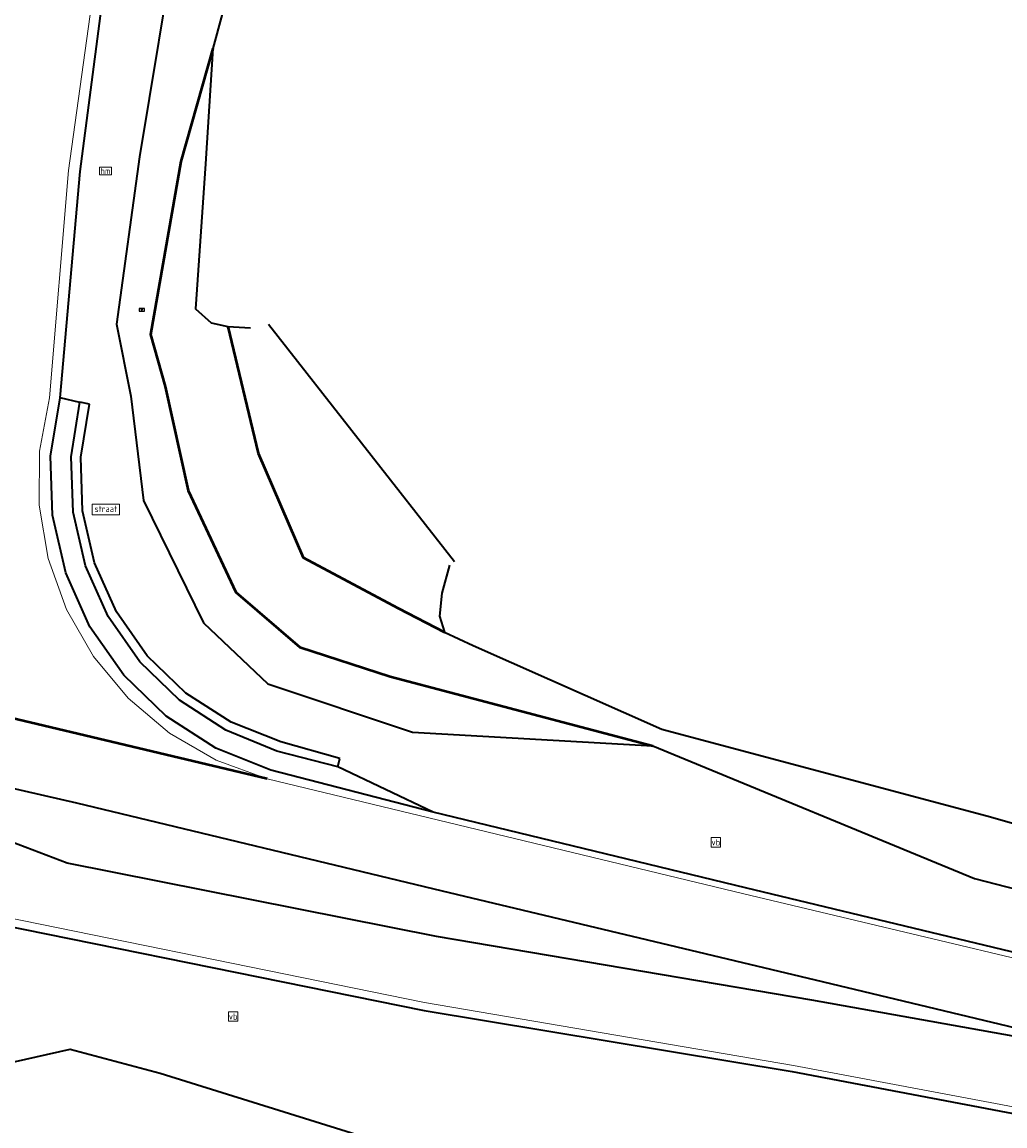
# Model space of a CAD drawing. Header units: metres. Extents: x 158280 to 158599, y 577506 to 577664.
# Tile 11 of 13: x 158506 to 158553, y 577562 to 577615. Entities that reach past the tile are written whole.
import ezdxf
from ezdxf.enums import TextEntityAlignment as Align

# ---------------------------------------------------------------- set-up
doc = ezdxf.new("R2010")
doc.units = ezdxf.units.M
doc.linetypes.add('VH-TROTTOIRBAND', pattern=[15, 5, -2, 2, -2, 2, -2])
for name, color, linetype, lineweight in [('N-ME-GW-GRONDWERKLIJN_KRUIN-G', 252, 'Continuous', 50), ('N-ME-GW-GRONDWERKLIJN_TEEN-G', 252, 'Continuous', 50), ('N-ME-GW-TALUD-G', 252, 'Continuous', 35), ('N-ME-GW-WATERGANG_INSTEEK-G', 252, 'Continuous', 35), ('N-ME-IE-MEUBILAIR_WEGMEUBILAIR-S', 252, 'Continuous', 25), ('N-ME-IE-MEUBILAIR_WEGMEUBILAIR_PAAL-S', 252, 'Continuous', 25), ('N-ME-IE-MEUBILAIR_WEGMEUBILAIR_VERKEERSBORD-S', 252, 'Continuous', 25), ('N-ME-IE-TERREINAFSCHEIDING_KUNSTMATIG_HEKWERK-G', 252, 'IE-TERREINAFSCHEIDING-KUNSTMATIG', 35), ('N-ME-KL-DATA_KAST-S', 252, 'Continuous', 25), ('N-ME-VH-KANTOPSLUITING_TROTTOIRBAND-G', 252, 'VH-TROTTOIRBAND', 35), ('N-ME-VH-KANTVERHARDING-G', 252, 'Continuous', 35), ('N-XX-VW-MARKERING_VERDRIJFSTREEP-G', 252, 'Continuous', 35), ('R-ME-VW-MARKERING_LANGS_STREEP-GD', 252, 'Continuous', 50), ('R-ME-VW-MARKERING_LANGS_STREEP_DOORGETROKKEN-GD', 252, 'Continuous', 18)]:
    doc.layers.add(name, color=color, linetype=linetype, lineweight=lineweight)
doc.styles.add('NLCS-ISO', font='NLCS-ISO.ttf', dxfattribs={"height": 1.8})
doc.linetypes.add('IE-TERREINAFSCHEIDING-KUNSTMATIG', pattern='A,4,[82,NLCS.SHX,S=0.75,R=90,X=0,Y=0],4,-2', length=10)

# ---------------------------------------------------------------- blocks, each defined once
blk = doc.blocks.new('SIE-WEG_VERKEERSBORD-SO')
at = {"color": 0, "linetype": 'ByBlock', "lineweight": 18}
blk.add_lwpolyline([(-1.125, -1.125), (1.125, -1.125), (1.125, 1.125), (-1.125, 1.125)], close=True, dxfattribs=at)
at = {"color": 0, "linetype": 'ByBlock', "lineweight": 18, "style": 'NLCS-ISO'}
blk.add_text('vb', height=1.5, dxfattribs=at).set_placement((0, 0), align=Align.MIDDLE_CENTER)
blk = doc.blocks.new('SKL-DATA_TERREINKAST-SO')
for q in [(-0.2, 0.2), (0.2, 0.2)]:
    blk.add_line((0, -0.21), q)
at = {"flags": 128}
blk.add_lwpolyline([(0.63, 0.35), (-0.63, 0.35), (-0.63, -0.35), (0.63, -0.35)], close=True, dxfattribs=at)
at = {"style": 'NLCS-ISO'}
blk.add_attdef('TYPE', text='', height=0.35, dxfattribs=at).set_placement((-0.03, 0.69), align=Align.MIDDLE_CENTER)
blk = doc.blocks.new('SIE-WEG_VERKEERSBORD_STRAATNAAM-SO')
at = {"color": 0, "linetype": 'ByBlock', "lineweight": 18}
blk.add_lwpolyline([(-3.25, -1.25), (3.25, -1.25), (3.25, 1.25), (-3.25, 1.25)], close=True, dxfattribs=at)
at = {"color": 0, "linetype": 'ByBlock', "lineweight": 18, "style": 'NLCS-ISO'}
blk.add_text('straat', height=1.5, dxfattribs=at).set_placement((0, 0.15), align=Align.MIDDLE_CENTER)
blk = doc.blocks.new('SIE-WEG_PAAL_HECTOMETERPAAL-SO')
at = {"color": 0, "linetype": 'ByBlock', "lineweight": 18}
blk.add_lwpolyline([(-1.44375, -0.94375), (1.44375, -0.94375), (1.44375, 0.94375), (-1.44375, 0.94375)], close=True, dxfattribs=at)
at = {"color": 0, "linetype": 'ByBlock', "lineweight": 18, "style": 'NLCS-ISO'}
blk.add_text('hm', height=1.5, dxfattribs=at).set_placement((0, 0), align=Align.MIDDLE_CENTER)

msp = doc.modelspace()

# ---------------------------------------------------------------- linework, layer by layer
at = {"layer": 'N-ME-GW-GRONDWERKLIJN_KRUIN-G'}
msp.add_polyline3d([(158514.895, 577613.621, 1.2), (158513.383, 577608.247, 1.28), (158511.942, 577600.034, 1.511), (158512.636, 577597.55, 1.393), (158513.735, 577592.617, 1.431), (158515.99, 577587.786, 1.568), (158519.034, 577585.17, 1.737), (158523.336, 577583.769, 1.469), (158535.818, 577580.475, 1.133)], dxfattribs=at)
at = {"layer": 'N-ME-GW-GRONDWERKLIJN_TEEN-G'}
msp.add_polyline3d([(158515.615, 577600.404, -0.063), (158517.059, 577594.392, 0.296), (158519.2, 577589.422, 0.629), (158523.716, 577587.012, 0.398), (158525.916, 577585.875, 0.278)], dxfattribs=at)
at = {"layer": 'N-ME-GW-TALUD-G'}
for points in [[(158522.104, 577655.904, 0.728), (158518.261, 577638.62, 1.01), (158513.242, 577619.495, 1.48), (158511.411, 577608.469, 1.596), (158510.325, 577600.523, 1.672), (158510.997, 577597.097, 1.728), (158511.603, 577592.138, 1.901), (158514.463, 577586.325, 1.975), (158517.518, 577583.428, 1.984), (158524.386, 577581.125, 1.676), (158535.818, 577580.475, 1.133), (158551.096, 577574.166, 1.329), (158567.58, 577569.913, 1.285), (158587.589, 577565.341, 1.194), (158599.266, 577562.565, 1.139)], [(158502.432, 577559.82, 1.618), (158503.348, 577562.608, 1.654), (158504.881, 577565.324, 1.603), (158508.114, 577566.05, 1.624), (158512.4, 577564.914, 1.549), (158530.332, 577559.311, 1.02), (158547.719, 577554.512, 0.818), (158559.553, 577550.147, 0.769), (158578.04, 577545.063, 0.804), (158591.633, 577542.243, 0.801)]]:
    msp.add_polyline3d(points, dxfattribs=at)
at = {"layer": 'N-ME-GW-WATERGANG_INSTEEK-G'}
for points in [[(158524.56, 577655.42, 0.351), (158521.168, 577637.994, 0.653), (158516.187, 577618.367, 1.043), (158514.895, 577613.621, 1.2), (158514.546, 577608.136, 0.57), (158514.071, 577601.243, 0.401), (158514.828, 577600.591, 0.172), (158515.615, 577600.404, -0.063), (158516.693, 577600.35, -0.188)], [(158526.156, 577589.06, 0.024), (158525.781, 577587.738, 0.041), (158525.67, 577586.632, 0.219), (158525.916, 577585.875, 0.278), (158527.269, 577585.241, 0.24), (158536.247, 577581.268, 0.863), (158551.868, 577577.101, 0.931), (158568.505, 577572.334, 0.969), (158587.988, 577567.657, 0.906), (158598.895, 577565.101, 0.77)]]:
    msp.add_polyline3d(points, dxfattribs=at)
at = {"layer": 'N-ME-IE-TERREINAFSCHEIDING_KUNSTMATIG_HEKWERK-G'}
msp.add_polyline3d([(158526.38, 577589.229, -0.032), (158517.539, 577600.504, -0.139)], dxfattribs=at)
at = {"layer": 'N-ME-VH-KANTOPSLUITING_TROTTOIRBAND-G'}
for points in [[(158520.843, 577579.473, 1.752), (158517.948, 577580.224, 1.812), (158515.514, 577581.212, 1.83), (158513.312, 577582.645, 1.845), (158511.424, 577584.472, 1.855), (158509.919, 577586.626, 1.861), (158508.853, 577589.027, 1.863), (158508.263, 577591.587, 1.859), (158508.173, 577594.212, 1.851), (158508.585, 577596.807, 1.839), (158508.584, 577596.793, 1.839)], [(158520.843, 577579.473, 1.752), (158520.935, 577579.869, 1.911), (158518.136, 577580.662, 2.065), (158515.767, 577581.605, 2.083), (158513.624, 577582.985, 2.092), (158511.785, 577584.752, 2.092), (158510.32, 577586.838, 2.083), (158509.283, 577589.167, 2.065), (158508.712, 577591.652, 2.039), (158508.629, 577594.2, 2.005), (158509.037, 577596.716, 1.966), (158508.585, 577596.807, 1.839)]]:
    msp.add_polyline3d(points, dxfattribs=at)
at = {"layer": 'N-ME-VH-KANTVERHARDING-G'}
for points in [[(158597.863, 577559.985, 1.3), (158580.035, 577564.165, 1.337), (158562.547, 577568.352, 1.415), (158540.221, 577573.728, 1.582), (158525.372, 577577.318, 1.733), (158517.656, 577579.319, 1.818), (158515.048, 577580.364, 1.825), (158512.689, 577581.889, 1.83), (158510.666, 577583.838, 1.832), (158509.053, 577586.138, 1.832), (158507.911, 577588.705, 1.829), (158507.282, 577591.443, 1.824), (158507.19, 577594.251, 1.816), (158507.637, 577597.024, 1.807), (158508.587, 577607.783, 1.727), (158510.94, 577625.741, 1.44), (158514.989, 577646.674, 1.036), (158517.763, 577659.995, 0.841)], [(158508.584, 577596.793, 1.839), (158507.637, 577597.024, 1.807)], [(158525.372, 577577.318, 1.733), (158520.843, 577579.473, 1.752)], [(158494.68, 577546.028, 1.722), (158495.302, 577553.423, 1.927), (158497.653, 577565.695, 2.061), (158499.15, 577573.114, 2.053), (158524.938, 577567.899, 1.721), (158542.437, 577564.992, 1.538), (158560.865, 577561.488, 1.402), (158580.545, 577556.847, 1.347), (158596.006, 577553.17, 1.374)]]:
    msp.add_polyline3d(points, dxfattribs=at)
at = {"layer": 'N-XX-VW-MARKERING_VERDRIJFSTREEP-G'}
msp.add_polyline3d([(158555.328, 577566.242, 1.532), (158543.368, 577568.377, 1.615), (158525.531, 577571.406, 1.766), (158507.976, 577574.896, 1.968), (158505.32, 577575.903, 2.036), (158502.768, 577577.504, 2.097), (158501.15, 577579.433, 2.113), (158508.414, 577577.762, 2.01), (158525.797, 577573.585, 1.781), (158543.529, 577569.352, 1.613), (158555.367, 577566.509, 1.532), (158563.033, 577564.686, 1.497), (158555.328, 577566.242, 1.532)], dxfattribs=at)
at = {"layer": 'R-ME-VW-MARKERING_LANGS_STREEP-GD'}
msp.add_polyline3d([(158517.481, 577578.906, 1.832), (158498.528, 577583.413, 2.1)], dxfattribs=at)
at = {"layer": 'R-ME-VW-MARKERING_LANGS_STREEP_DOORGETROKKEN-GD'}
for points in [[(158597.798, 577559.714, 1.313), (158579.939, 577563.89, 1.351), (158562.493, 577568.115, 1.426), (158540.139, 577573.445, 1.593), (158517.481, 577578.906, 1.832), (158515.064, 577579.79, 1.857), (158512.838, 577581.082, 1.876), (158510.872, 577582.743, 1.89), (158509.225, 577584.721, 1.897), (158507.948, 577586.956, 1.898), (158507.08, 577589.379, 1.892), (158506.648, 577591.916, 1.881), (158506.665, 577594.49, 1.863), (158507.13, 577597.021, 1.84), (158508.043, 577607.824, 1.751), (158510.539, 577625.868, 1.453), (158514.581, 577646.743, 1.053), (158517.409, 577660.104, 0.854)], [(158313.703, 577607.869, 5.572), (158331.266, 577607.247, 5.223), (158349.048, 577605.749, 4.898), (158366.474, 577603.564, 4.585), (158389.572, 577599.387, 4.136), (158414.239, 577593.768, 3.605), (158435.73, 577588.646, 3.188), (158454.026, 577584.236, 2.901), (158475.295, 577579.053, 2.6), (158488.887, 577575.886, 2.201), (158500.84, 577573.18, 2.027), (158524.961, 577568.276, 1.723), (158542.508, 577565.278, 1.554), (158560.949, 577561.8, 1.41), (158580.648, 577557.153, 1.367), (158596.049, 577553.556, 1.377)]]:
    msp.add_polyline3d(points, dxfattribs=at)

# ---------------------------------------------------------------- block references
at = {"layer": 'N-ME-IE-MEUBILAIR_WEGMEUBILAIR-S', "xscale": 0.2, "yscale": 0.2, "zscale": 0.2}
for p in [(158538.809, 577575.885, 1.817), (158515.866, 577567.608, 2.286)]:
    msp.add_blockref('SIE-WEG_VERKEERSBORD-SO', p, dxfattribs=at)
at = {"layer": 'N-ME-IE-MEUBILAIR_WEGMEUBILAIR_PAAL-S', "xscale": 0.2, "yscale": 0.2, "zscale": 0.2}
msp.add_blockref('SIE-WEG_PAAL_HECTOMETERPAAL-SO', (158509.801, 577607.803, 1.737), dxfattribs=at)
at = {"layer": 'N-ME-IE-MEUBILAIR_WEGMEUBILAIR_VERKEERSBORD-S', "xscale": 0.2, "yscale": 0.2, "zscale": 0.2}
msp.add_blockref('SIE-WEG_VERKEERSBORD_STRAATNAAM-SO', (158509.813, 577591.711, 2.234), dxfattribs=at)
at = {"layer": 'N-ME-KL-DATA_KAST-S', "xscale": 0.2, "yscale": 0.2, "zscale": 0.2}
msp.add_blockref('SKL-DATA_TERREINKAST-SO', (158511.529, 577601.202, 1.607), dxfattribs=at)

doc.saveas('drawing.dxf')
